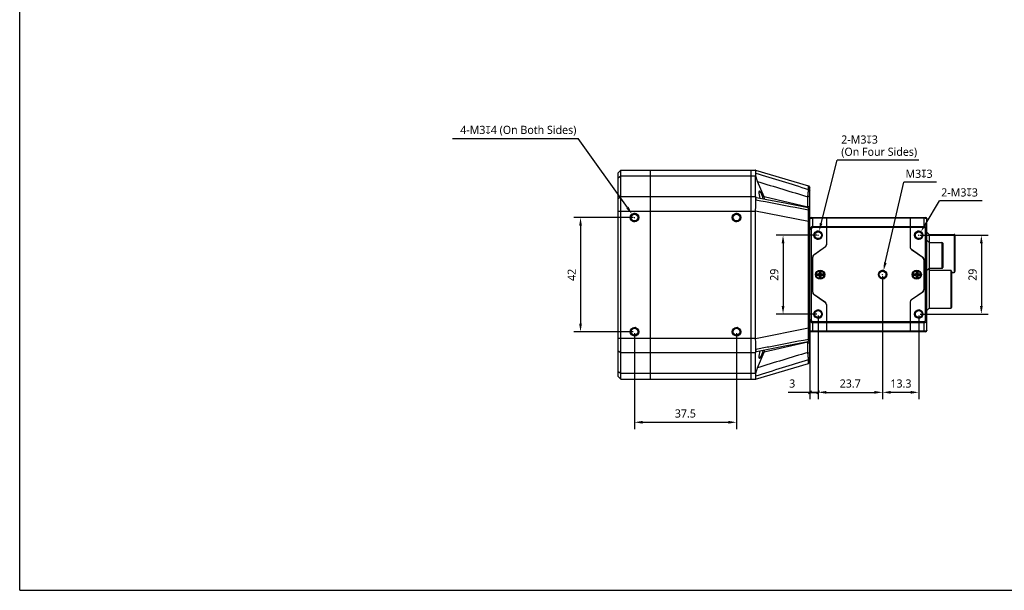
# Model space of a CAD drawing. Header units: millimetres. Extents: x 0 to 594, y 0 to 420.
# Tile 1 of 9: x 0 to 362, y 0 to 210. Entities that reach past the tile are written whole.
import ezdxf

# ---------------------------------------------------------------- set-up
doc = ezdxf.new("R2010")
doc.units = ezdxf.units.MM
doc.header["$LTSCALE"] = 32.67
doc.header["$PDMODE"] = 3
doc.header["$PDSIZE"] = 8
doc.layers.get('0').update_dxf_attribs({"linetype": 'CONTINUOUS'})
doc.layers.get('Defpoints').update_dxf_attribs({"linetype": 'CONTINUOUS'})
doc.layers.add('00_COMPONENTS', color=7, linetype='CONTINUOUS')
doc.layers.add('51__DRAFT_DIMS', color=7, linetype='CONTINUOUS')
doc.styles.get("Standard").update_dxf_attribs({"font": 'Roboto-Regular.ttf'})
doc.dimstyles.new('DIMSTYLE_1', dxfattribs={"dimtxt": 3, "dimasz": 3, "dimexe": 2.5, "dimexo": 0.5, "dimgap": 0.75, "dimtad": 1, "dimdsep": 46, "dimtxsty": 'STANDARD', "dimblk": '_FILLED', "dimblk1": '_FILLED', "dimblk2": '_FILLED', "dimcen": 0.09, "dimclrt": 3, "dimazin": 2, "dimtp": 0.3, "dimtm": 0.3, "dimtfac": 1, "dimtofl": 0, "dimtmove": 0, "dimatfit": 3, "dimldrblk": '_FILLED', "dimfxl": 1, "dimtolj": 1, "dimarcsym": 0})
doc.dimstyles.new('DIMSTYLE_2', dxfattribs={"dimtxt": 3, "dimasz": 3, "dimexe": 2.5, "dimexo": 0.5, "dimtad": 1, "dimdsep": 46, "dimtxsty": 'STANDARD', "dimblk": '_FILLED', "dimblk1": '_FILLED', "dimblk2": '_FILLED', "dimcen": 0.09, "dimclrt": 3, "dimazin": 2, "dimtp": 0.1, "dimtm": 0.1, "dimtfac": 1, "dimtofl": 0, "dimtmove": 0, "dimatfit": 1, "dimldrblk": '_FILLED', "dimfxl": 1, "dimtolj": 1, "dimarcsym": 0})
doc.dimstyles.new('DIMSTYLE_3', dxfattribs={"dimtxt": 3, "dimasz": 3, "dimexe": 2.5, "dimexo": 0.5, "dimgap": 0.75, "dimtad": 1, "dimdsep": 46, "dimtxsty": 'STANDARD', "dimblk": '_FILLED', "dimblk1": '_FILLED', "dimblk2": '_FILLED', "dimcen": 0.09, "dimclrt": 3, "dimazin": 2, "dimtp": 0.2, "dimtm": 0.2, "dimtfac": 1, "dimtofl": 0, "dimtmove": 0, "dimatfit": 3, "dimldrblk": '_FILLED', "dimfxl": 1, "dimtolj": 1, "dimarcsym": 0})
doc.dimstyles.new('DIMSTYLE_4', dxfattribs={"dimtxt": 3, "dimasz": 3, "dimexe": 2.5, "dimexo": 0.5, "dimgap": 0.75, "dimtad": 1, "dimdsep": 46, "dimtxsty": 'STANDARD', "dimblk": '_FILLED', "dimblk1": '_FILLED', "dimblk2": '_FILLED', "dimcen": 0.09, "dimclrt": 3, "dimazin": 2, "dimtp": 0.1, "dimtm": 0.1, "dimtfac": 1, "dimtofl": 0, "dimtmove": 0, "dimatfit": 3, "dimldrblk": '_FILLED', "dimfxl": 1, "dimtolj": 1, "dimarcsym": 0})

# ---------------------------------------------------------------- blocks, each defined once
blk = doc.blocks.new('_FILLED')
at = {"color": 0, "linetype": 'ByBlock'}
blk.add_solid([(0, 0), (-1, 0.17), (-1, -0.17)], dxfattribs=at)
blk = doc.blocks.new('*D3')
at = {"layer": '51__DRAFT_DIMS', "color": 0, "lineweight": -2}
for p in [(332.82, 134.53), (353.84, 143.32)]:
    blk.add_line(p, (338.13, 143.32), dxfattribs=at)
at = {"layer": '51__DRAFT_DIMS', "color": 0}
for p, q in [((330.41, 130.67), (330.59, 130.67)), ((330.5, 130.58), (330.5, 130.76))]:
    blk.add_line(p, q, dxfattribs=at)
at = {"layer": 'Defpoints', "color": 0}
for p in [(331.27, 131.96), (329.72, 129.39)]:
    blk.add_point(p, dxfattribs=at)
at = {"layer": '51__DRAFT_DIMS', "color": 0, "linetype": 'ByBlock', "lineweight": -2, "xscale": 3, "yscale": 3, "zscale": 3, "rotation": 238.8776362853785}
blk.add_blockref('_FILLED', (331.27, 131.96), dxfattribs=at)
at = {"layer": '51__DRAFT_DIMS', "color": 0, "insert": (338.76, 147.94), "char_height": 3, "attachment_point": 1, "line_spacing_factor": 0.9}
blk.add_mtext('\\A1;{2-M3{\\fgdt;x}3}', dxfattribs=at)
blk = doc.blocks.new('*D4')
at = {"layer": '51__DRAFT_DIMS', "color": 0, "lineweight": -2}
for p in [(318.2, 120.56), (337, 150.18)]:
    blk.add_line(p, (324.98, 150.18), dxfattribs=at)
at = {"layer": '51__DRAFT_DIMS', "color": 0}
for p, q in [((317.11, 116.17), (317.29, 116.17)), ((317.2, 116.08), (317.2, 116.26))]:
    blk.add_line(p, q, dxfattribs=at)
at = {"layer": 'Defpoints', "color": 0}
for p in [(317.53, 117.64), (316.86, 114.71)]:
    blk.add_point(p, dxfattribs=at)
at = {"layer": '51__DRAFT_DIMS', "color": 0, "linetype": 'ByBlock', "lineweight": -2, "xscale": 3, "yscale": 3, "zscale": 3, "rotation": 257.1056409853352}
blk.add_blockref('_FILLED', (317.53, 117.64), dxfattribs=at)
at = {"layer": '51__DRAFT_DIMS', "color": 0, "insert": (325.61, 154.8), "char_height": 3, "attachment_point": 1, "line_spacing_factor": 0.9}
blk.add_mtext('\\A1;{M3{\\fgdt;x}3}', dxfattribs=at)
blk = doc.blocks.new('*D5')
at = {"layer": '51__DRAFT_DIMS', "color": 0, "lineweight": -2}
for p in [(294.6, 135.04), (330.47, 158.28)]:
    blk.add_line(p, (300.45, 158.28), dxfattribs=at)
at = {"layer": '51__DRAFT_DIMS', "color": 0}
for p, q in [((293.41, 130.67), (293.59, 130.67)), ((293.5, 130.58), (293.5, 130.76))]:
    blk.add_line(p, q, dxfattribs=at)
at = {"layer": 'Defpoints', "color": 0}
for p in [(293.86, 132.13), (293.13, 129.22)]:
    blk.add_point(p, dxfattribs=at)
at = {"layer": '51__DRAFT_DIMS', "color": 0, "linetype": 'ByBlock', "lineweight": -2, "xscale": 3, "yscale": 3, "zscale": 3, "rotation": 255.8570206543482}
blk.add_blockref('_FILLED', (293.86, 132.13), dxfattribs=at)
at = {"layer": '51__DRAFT_DIMS', "color": 0, "insert": (302, 167.4), "char_height": 3, "attachment_point": 1, "line_spacing_factor": 0.9}
blk.add_mtext('\\A1;2-M{\\A1;3\\fgdt|b0|i0|c0|p2;x\\fRoboto|b0|i0|c0|p2;3\\P(On Four Sides)}', dxfattribs=at)
blk = doc.blocks.new('*D7')
at = {"layer": '51__DRAFT_DIMS', "color": 0, "lineweight": -2}
for p, q in [((293, 130.67), (278.11, 130.67)), ((280.61, 127.67), (280.61, 104.67)), ((293, 101.67), (278.11, 101.67))]:
    blk.add_line(p, q, dxfattribs=at)
at = {"layer": 'Defpoints', "color": 0}
for p in [(293.5, 130.67), (280.61, 101.67), (293.5, 101.67)]:
    blk.add_point(p, dxfattribs=at)
at = {"layer": '51__DRAFT_DIMS', "color": 0, "linetype": 'ByBlock', "lineweight": -2, "xscale": 3, "yscale": 3, "zscale": 3}
for p, rotation in [((280.61, 130.67), 90), ((280.61, 101.67), 270)]:
    blk.add_blockref('_FILLED', p, dxfattribs=dict(at, rotation=rotation))
at = {"layer": '51__DRAFT_DIMS', "color": 0, "insert": (275.86, 116.14), "char_height": 3, "attachment_point": 2, "rotation": 90, "line_spacing_factor": 0.9}
blk.add_mtext('\\A1;29', dxfattribs=at)
blk = doc.blocks.new('_OBLIQUE')
at = {"color": 0, "linetype": 'ByBlock'}
for p, q in [((0, 0), (-1, 0)), ((0.17, 0.17), (-0.17, -0.17))]:
    blk.add_line(p, q, dxfattribs=at)
blk = doc.blocks.new('*D8')
at = {"layer": '51__DRAFT_DIMS', "color": 0, "lineweight": -2}
for p, q in [((290.5, 99.09), (290.5, 70.36)), ((293.5, 101.17), (293.5, 70.36)), ((290.5, 72.86), (282.45, 72.86)), ((290.5, 72.86), (293.5, 72.86))]:
    blk.add_line(p, q, dxfattribs=at)
at = {"layer": 'Defpoints', "color": 0}
for p in [(293.5, 101.67), (290.5, 99.59), (293.5, 72.86)]:
    blk.add_point(p, dxfattribs=at)
at = {"layer": '51__DRAFT_DIMS', "color": 0, "linetype": 'ByBlock', "lineweight": -2, "xscale": 3, "yscale": 3, "zscale": 3, "rotation": 180}
blk.add_blockref('_OBLIQUE', (290.5, 72.86), dxfattribs=at)
at = {"layer": '51__DRAFT_DIMS', "color": 0, "linetype": 'ByBlock', "lineweight": -2, "xscale": 3, "yscale": 3, "zscale": 3}
blk.add_blockref('_OBLIQUE', (293.5, 72.86), dxfattribs=at)
at = {"layer": '51__DRAFT_DIMS', "color": 0, "insert": (285.1, 77.61), "char_height": 3, "attachment_point": 3, "line_spacing_factor": 0.9}
blk.add_mtext('\\A1;3', dxfattribs=at)
blk = doc.blocks.new('*D9')
at = {"layer": '51__DRAFT_DIMS', "color": 0, "lineweight": -2}
for p, q in [((317.2, 115.67), (317.2, 70.36)), ((293.5, 101.17), (293.5, 70.36)), ((296.5, 72.86), (314.2, 72.86))]:
    blk.add_line(p, q, dxfattribs=at)
at = {"layer": 'Defpoints', "color": 0}
for p in [(317.2, 116.17), (293.5, 101.67), (317.2, 72.86)]:
    blk.add_point(p, dxfattribs=at)
at = {"layer": '51__DRAFT_DIMS', "color": 0, "linetype": 'ByBlock', "lineweight": -2, "xscale": 3, "yscale": 3, "zscale": 3, "rotation": 180}
blk.add_blockref('_FILLED', (293.5, 72.86), dxfattribs=at)
at = {"layer": '51__DRAFT_DIMS', "color": 0, "linetype": 'ByBlock', "lineweight": -2, "xscale": 3, "yscale": 3, "zscale": 3}
blk.add_blockref('_FILLED', (317.2, 72.86), dxfattribs=at)
at = {"layer": '51__DRAFT_DIMS', "color": 0, "insert": (305.3, 77.61), "char_height": 3, "attachment_point": 2, "line_spacing_factor": 0.9}
blk.add_mtext('\\A1;23.7', dxfattribs=at)
blk = doc.blocks.new('*D10')
at = {"layer": '51__DRAFT_DIMS', "color": 0, "lineweight": -2}
for p, q in [((317.2, 115.67), (317.2, 70.36)), ((330.5, 101.17), (330.5, 70.36)), ((327.5, 72.86), (320.2, 72.86))]:
    blk.add_line(p, q, dxfattribs=at)
at = {"layer": 'Defpoints', "color": 0}
for p in [(317.2, 116.17), (330.5, 101.67), (317.2, 72.86)]:
    blk.add_point(p, dxfattribs=at)
at = {"layer": '51__DRAFT_DIMS', "color": 0, "linetype": 'ByBlock', "lineweight": -2, "xscale": 3, "yscale": 3, "zscale": 3, "rotation": 180}
blk.add_blockref('_FILLED', (317.2, 72.86), dxfattribs=at)
at = {"layer": '51__DRAFT_DIMS', "color": 0, "linetype": 'ByBlock', "lineweight": -2, "xscale": 3, "yscale": 3, "zscale": 3}
blk.add_blockref('_FILLED', (330.5, 72.86), dxfattribs=at)
at = {"layer": '51__DRAFT_DIMS', "color": 0, "insert": (323.93, 77.61), "char_height": 3, "attachment_point": 2, "line_spacing_factor": 0.9}
blk.add_mtext('\\A1;13.3', dxfattribs=at)
blk = doc.blocks.new('*D11')
at = {"layer": '51__DRAFT_DIMS', "color": 0, "lineweight": -2}
for p, q in [((331, 130.67), (356, 130.67)), ((353.5, 127.67), (353.5, 104.67)), ((331, 101.67), (356, 101.67))]:
    blk.add_line(p, q, dxfattribs=at)
at = {"layer": 'Defpoints', "color": 0}
for p in [(330.5, 130.67), (330.5, 101.67), (353.5, 101.67)]:
    blk.add_point(p, dxfattribs=at)
at = {"layer": '51__DRAFT_DIMS', "color": 0, "linetype": 'ByBlock', "lineweight": -2, "xscale": 3, "yscale": 3, "zscale": 3}
for p, rotation in [((353.5, 130.67), 90), ((353.5, 101.67), 270)]:
    blk.add_blockref('_FILLED', p, dxfattribs=dict(at, rotation=rotation))
at = {"layer": '51__DRAFT_DIMS', "color": 0, "insert": (348.75, 116.14), "char_height": 3, "attachment_point": 2, "rotation": 90, "line_spacing_factor": 0.9}
blk.add_mtext('\\A1;29', dxfattribs=at)
blk = doc.blocks.new('*D15')
at = {"layer": '51__DRAFT_DIMS', "color": 0, "lineweight": -2}
for p, q in [((225.5, 137.17), (203.66, 137.17)), ((206.16, 134.17), (206.16, 98.17)), ((225.5, 95.17), (203.66, 95.17))]:
    blk.add_line(p, q, dxfattribs=at)
at = {"layer": 'Defpoints', "color": 0}
for p in [(226, 137.17), (206.16, 95.17), (226, 95.17)]:
    blk.add_point(p, dxfattribs=at)
at = {"layer": '51__DRAFT_DIMS', "color": 0, "linetype": 'ByBlock', "lineweight": -2, "xscale": 3, "yscale": 3, "zscale": 3}
for p, rotation in [((206.16, 137.17), 90), ((206.16, 95.17), 270)]:
    blk.add_blockref('_FILLED', p, dxfattribs=dict(at, rotation=rotation))
at = {"layer": '51__DRAFT_DIMS', "color": 0, "insert": (201.41, 116.08), "char_height": 3, "attachment_point": 2, "rotation": 90, "line_spacing_factor": 0.9}
blk.add_mtext('\\A1;42', dxfattribs=at)
blk = doc.blocks.new('*D16')
at = {"layer": '51__DRAFT_DIMS', "color": 0, "lineweight": -2}
for p, q in [((226, 94.67), (226, 59.34)), ((263.5, 94.67), (263.5, 59.34)), ((229, 61.84), (260.5, 61.84))]:
    blk.add_line(p, q, dxfattribs=at)
at = {"layer": 'Defpoints', "color": 0}
for p in [(226, 95.17), (263.5, 95.17), (263.5, 61.84)]:
    blk.add_point(p, dxfattribs=at)
at = {"layer": '51__DRAFT_DIMS', "color": 0, "linetype": 'ByBlock', "lineweight": -2, "xscale": 3, "yscale": 3, "zscale": 3, "rotation": 180}
blk.add_blockref('_FILLED', (226, 61.84), dxfattribs=at)
at = {"layer": '51__DRAFT_DIMS', "color": 0, "linetype": 'ByBlock', "lineweight": -2, "xscale": 3, "yscale": 3, "zscale": 3}
blk.add_blockref('_FILLED', (263.5, 61.84), dxfattribs=at)
at = {"layer": '51__DRAFT_DIMS', "color": 0, "insert": (244.7, 66.59), "char_height": 3, "attachment_point": 2, "line_spacing_factor": 0.9}
blk.add_mtext('\\A1;37.5', dxfattribs=at)
blk = doc.blocks.new('*D17')
at = {"layer": '51__DRAFT_DIMS', "color": 0, "lineweight": -2}
for p in [(159.16, 166.32), (223.39, 140.84)]:
    blk.add_line(p, (205.26, 166.32), dxfattribs=at)
at = {"layer": '51__DRAFT_DIMS', "color": 0}
for p, q in [((225.91, 137.17), (226.09, 137.17)), ((226, 137.08), (226, 137.26))]:
    blk.add_line(p, q, dxfattribs=at)
at = {"layer": 'Defpoints', "color": 0}
for p in [(225.13, 138.4), (226.87, 135.95)]:
    blk.add_point(p, dxfattribs=at)
at = {"layer": '51__DRAFT_DIMS', "color": 0, "linetype": 'ByBlock', "lineweight": -2, "xscale": 3, "yscale": 3, "zscale": 3, "rotation": 305.4343750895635}
blk.add_blockref('_FILLED', (225.13, 138.4), dxfattribs=at)
at = {"layer": '51__DRAFT_DIMS', "color": 0, "insert": (204.63, 170.95), "char_height": 3, "attachment_point": 3, "line_spacing_factor": 0.9}
blk.add_mtext('\\A1;4-M{\\A1;3\\fgdt|b0|i0|c0|p2;x\\fRoboto|b0|i0|c0|p2;4 (On Both Sides)}', dxfattribs=at)

msp = doc.modelspace()

# ---------------------------------------------------------------- linework, layer by layer
at = {"color": 7}
for q in [(0, 420), (594, 0)]:
    msp.add_line((0, 0), q, dxfattribs=at)
at = {"layer": '00_COMPONENTS', "color": 0}
for p, q in [((219.996, 153.675), (220.996, 154.675)), ((219.996, 78.675), (219.996, 153.675)), ((219.996, 151.771), (220.996, 152.478)), ((220.996, 77.675), (220.996, 154.675)), ((220.996, 154.675), (270.496, 154.675)), ((220.996, 152.478), (270.496, 152.478)), ((231.796, 154.675), (231.796, 77.675)), ((268.796, 154.675), (268.796, 77.675)), ((270.496, 154.675), (289.926, 148.846)), ((270.496, 144.871), (270.496, 152.478)), ((273.631, 144.767), (271.246, 150.43)), ((289.929, 148.844), (289.926, 148.846)), ((289.928, 148.843), (290.496, 148.08)), ((219.996, 144.164), (220.996, 144.871)), ((220.996, 144.871), (270.496, 144.871)), ((289.696, 144.815), (290.496, 145.245)), ((289.696, 141.047), (289.696, 144.815)), ((289.968, 147.557), (290.496, 146.94)), ((290.496, 84.27), (290.496, 148.08)), ((274.652, 143.697), (270.792, 144.444)), ((289.696, 141.047), (273.631, 144.767)), ((281.271, 142.415), (274.652, 143.697)), ((289.849, 140.754), (281.271, 142.415)), ((289.696, 141.047), (290.496, 141.476)), ((219.996, 139.568), (270.496, 139.568)), ((270.496, 92.781), (270.496, 139.568)), ((270.499, 139.685), (289.926, 135.8)), ((289.968, 139.9), (290.496, 139.47)), ((290.206, 140.324), (290.096, 140.46)), ((290.311, 140.195), (290.206, 140.324)), ((290.411, 140.073), (290.311, 140.195)), ((290.496, 139.968), (290.411, 140.073)), ((289.926, 96.549), (289.926, 135.8)), ((289.926, 135.8), (290.496, 135.8)), ((290.996, 137.175), (332.996, 137.175)), ((291.496, 133.468), (291.496, 137.175)), ((291.496, 137.028), (332.496, 137.028)), ((296.596, 137.175), (296.596, 127.195)), ((327.396, 137.175), (327.396, 126.195)), ((332.496, 133.468), (332.496, 137.175)), ((333.496, 95.675), (333.496, 136.675)), ((290.996, 132.761), (290.496, 132.761)), ((290.996, 132.761), (290.996, 99.589)), ((332.496, 133.821), (291.496, 133.821)), ((332.496, 133.468), (291.496, 133.468)), ((332.996, 132.761), (333.496, 132.761)), ((332.996, 99.589), (332.996, 132.761)), ((334.296, 130.975), (333.496, 131.775)), ((334.296, 130.975), (343.496, 130.975)), ((334.296, 130.975), (334.296, 103.775)), ((343.496, 130.975), (343.496, 116.975)), ((343.796, 130.675), (343.796, 117.275)), ((334.296, 128.025), (333.496, 128.825)), ((334.296, 128.025), (338.996, 128.025)), ((338.996, 128.025), (338.996, 118.525)), ((339.296, 127.725), (339.296, 118.825)), ((291.923, 123.502), (296.17, 126.476)), ((296.17, 126.376), (292.023, 123.472)), ((295.896, 126.285), (295.896, 126.185)), ((296.181, 126.384), (296.181, 126.484)), ((327.543, 125.775), (327.489, 125.775)), ((327.823, 125.476), (332.07, 122.502)), ((331.97, 122.472), (327.823, 125.376)), ((328.025, 125.234), (328.096, 125.234)), ((328.096, 125.19), (328.089, 125.19)), ((328.096, 125.185), (328.096, 125.285)), ((291.496, 109.666), (291.496, 122.683)), ((291.596, 109.696), (291.596, 122.653)), ((332.396, 121.653), (332.396, 110.696)), ((332.496, 121.683), (332.496, 110.666)), ((292.946, 115.925), (292.946, 116.425)), ((292.946, 116.425), (293.696, 116.425)), ((292.946, 115.925), (293.696, 115.925)), ((293.046, 115.925), (293.046, 116.425)), ((293.067, 115.925), (293.067, 116.425)), ((293.896, 117.375), (293.896, 116.725)), ((294.496, 117.375), (293.896, 117.375)), ((293.909, 116.513), (293.996, 116.425)), ((293.909, 115.837), (293.996, 115.925)), ((293.996, 117.375), (293.996, 116.725)), ((294.396, 117.354), (293.996, 117.354)), ((293.996, 115.925), (293.996, 116.425)), ((294.396, 116.425), (293.996, 116.425)), ((294.396, 116.175), (293.996, 116.175)), ((294.396, 115.925), (293.996, 115.925)), ((294.396, 117.375), (294.396, 116.725)), ((294.484, 116.513), (294.396, 116.425)), ((294.396, 115.925), (294.396, 116.425)), ((294.484, 115.837), (294.396, 115.925)), ((294.496, 117.375), (294.496, 116.725)), ((294.696, 116.425), (295.446, 116.425)), ((294.696, 115.925), (295.446, 115.925)), ((295.325, 115.925), (295.325, 116.425)), ((295.346, 115.925), (295.346, 116.425)), ((295.446, 115.925), (295.446, 116.425)), ((328.546, 116.425), (329.296, 116.425)), ((328.546, 115.925), (328.546, 116.425)), ((328.546, 115.925), (329.296, 115.925)), ((328.646, 115.925), (328.646, 116.425)), ((328.667, 115.925), (328.667, 116.425)), ((330.096, 117.375), (329.496, 117.375)), ((329.496, 117.375), (329.496, 116.725)), ((329.509, 116.513), (329.996, 116.025)), ((329.509, 115.837), (329.996, 116.325)), ((329.596, 117.375), (329.596, 116.725)), ((329.996, 117.354), (329.596, 117.354)), ((329.996, 116.425), (329.596, 116.425)), ((329.596, 115.925), (329.596, 116.425)), ((329.996, 116.175), (329.596, 116.175)), ((329.996, 115.925), (329.596, 115.925)), ((329.996, 117.375), (329.996, 116.725)), ((330.084, 116.513), (329.996, 116.425)), ((329.996, 115.925), (329.996, 116.425)), ((330.084, 115.837), (329.996, 115.925)), ((330.096, 117.375), (330.096, 116.725)), ((330.296, 116.425), (331.046, 116.425)), ((330.296, 115.925), (331.046, 115.925)), ((330.925, 115.925), (330.925, 116.425)), ((330.946, 115.925), (330.946, 116.425)), ((331.046, 115.925), (331.046, 116.425)), ((334.296, 118.525), (333.496, 117.725)), ((334.296, 117.775), (333.921, 118.15)), ((334.296, 118.525), (338.996, 118.525)), ((334.296, 117.775), (342.246, 117.775)), ((342.246, 117.775), (342.246, 103.775)), ((342.546, 117.475), (342.546, 104.075)), ((342.546, 116.975), (343.496, 116.975)), ((293.896, 115.625), (293.896, 114.975)), ((294.496, 114.975), (293.896, 114.975)), ((293.996, 115.625), (293.996, 114.975)), ((294.396, 114.996), (293.996, 114.996)), ((294.396, 115.625), (294.396, 114.975)), ((294.496, 115.625), (294.496, 114.975)), ((329.496, 115.625), (329.496, 114.975)), ((330.096, 114.975), (329.496, 114.975)), ((329.596, 115.625), (329.596, 114.975)), ((329.996, 114.996), (329.596, 114.996)), ((329.996, 115.625), (329.996, 114.975)), ((330.096, 115.625), (330.096, 114.975)), ((296.17, 105.873), (291.923, 108.847)), ((292.023, 108.877), (296.17, 105.973)), ((327.823, 106.973), (331.97, 109.877)), ((332.07, 109.847), (327.823, 106.873)), ((295.896, 106.165), (295.896, 106.065)), ((296.596, 105.154), (296.596, 95.175)), ((327.396, 106.154), (327.396, 95.175)), ((328.096, 107.065), (328.096, 107.165)), ((334.296, 103.775), (333.496, 102.975)), ((334.296, 103.775), (342.246, 103.775)), ((290.996, 99.589), (290.496, 99.589)), ((291.496, 95.175), (291.496, 98.882)), ((291.496, 98.882), (332.496, 98.882)), ((291.496, 98.528), (332.496, 98.528)), ((332.496, 95.175), (332.496, 98.882)), ((332.996, 99.589), (333.496, 99.589)), ((270.499, 92.664), (289.926, 96.549)), ((289.926, 96.549), (290.496, 96.549)), ((332.996, 95.175), (290.996, 95.175)), ((332.496, 95.321), (291.496, 95.321)), ((219.996, 92.781), (270.496, 92.781)), ((289.696, 91.303), (273.631, 87.582)), ((281.269, 89.934), (289.849, 91.596)), ((289.696, 87.534), (289.696, 91.303)), ((289.696, 91.303), (290.496, 90.873)), ((289.872, 91.612), (290.039, 91.82)), ((289.968, 92.45), (290.496, 92.88)), ((290.039, 91.82), (290.151, 91.959)), ((290.151, 91.959), (290.259, 92.091)), ((290.259, 92.091), (290.361, 92.217)), ((219.996, 88.185), (220.996, 87.478)), ((220.996, 87.478), (270.496, 87.478)), ((270.496, 79.871), (270.496, 87.478)), ((270.792, 87.906), (281.269, 89.934)), ((271.246, 81.92), (273.631, 87.582)), ((289.696, 87.534), (290.496, 87.105)), ((270.496, 77.675), (289.926, 83.504)), ((289.926, 83.504), (289.929, 83.506)), ((289.928, 83.506), (290.496, 84.27)), ((289.929, 83.506), (290.194, 83.863)), ((289.968, 84.792), (290.496, 85.41)), ((219.996, 80.579), (220.996, 79.871)), ((220.996, 79.871), (270.496, 79.871)), ((219.996, 78.675), (220.996, 77.675)), ((220.996, 77.675), (270.496, 77.675))]:
    msp.add_line(p, q, dxfattribs=at)
for points in [[(290.259, 148.399), (289.99, 148.761), (289.929, 148.844)], [(290.096, 140.46), (289.922, 140.675), (289.872, 140.738)], [(290.361, 92.217), (290.459, 92.336), (290.496, 92.381)], [(290.194, 83.863), (290.446, 84.202), (290.496, 84.27)]]:
    msp.add_lwpolyline(points, dxfattribs=at)
for centre, radius in [((225.996, 137.175), 1.55), ((225.996, 137.175), 1.25), ((263.496, 137.175), 1.55), ((263.496, 137.175), 1.25), ((293.496, 130.675), 1.55), ((293.496, 130.675), 1.25), ((330.496, 130.675), 1.55), ((330.496, 130.675), 1.25), ((294.246, 116.175), 1.7), ((294.146, 116.175), 1.5), ((294.246, 116.175), 1.5), ((317.196, 116.175), 1.55), ((317.196, 116.175), 1.25), ((329.746, 116.175), 1.7), ((329.746, 116.175), 1.5), ((329.846, 116.175), 1.5), ((293.496, 101.675), 1.55), ((293.496, 101.675), 1.25), ((330.496, 101.675), 1.55), ((330.496, 101.675), 1.25), ((225.996, 95.175), 1.55), ((225.996, 95.175), 1.25), ((263.496, 95.175), 1.55), ((263.496, 95.175), 1.25)]:
    msp.add_circle(centre, radius, dxfattribs=at)
for centre, radius, start, end in [((269.924, 143.591), 0.643, 1.85396, 13.72696), ((225.996, 137.175), 1.5, 255, 195), ((263.496, 137.175), 1.5, 255, 195), ((271.814, 138.275), 18.096, 7.94305, 8.8112), ((290.996, 136.675), 0.5, 90, 180), ((332.996, 136.675), 0.5, 0, 90), ((293.496, 130.675), 1.5, 255, 195), ((330.496, 130.675), 1.5, 255, 195), ((343.496, 130.675), 0.3, 0, 90), ((295.596, 127.295), 1, 305, 360), ((295.596, 127.195), 1, 305, 360), ((338.996, 127.725), 0.3, 0, 90), ((292.496, 122.683), 1, 125, 180), ((292.596, 122.653), 1, 125, 180), ((328.396, 126.295), 1, 180, 235), ((328.396, 126.195), 1, 180, 235), ((331.396, 121.653), 1, 0, 55), ((331.496, 121.683), 1, 0, 55), ((293.596, 116.725), 0.3, 270, 360), ((293.596, 115.625), 0.3, 0, 90), ((293.696, 116.725), 0.3, 270, 360), ((293.696, 115.625), 0.3, 0, 90), ((294.696, 116.725), 0.3, 180, 270), ((294.696, 115.625), 0.3, 90, 180), ((294.796, 116.725), 0.3, 180, 270), ((294.796, 115.625), 0.3, 90, 180), ((317.196, 116.175), 1.5, 255, 195), ((329.196, 116.725), 0.3, 270, 360), ((329.196, 115.625), 0.3, 0, 90), ((329.296, 116.725), 0.3, 270, 360), ((329.296, 115.625), 0.3, 0, 90), ((330.296, 116.725), 0.3, 180, 270), ((330.296, 115.625), 0.3, 90, 180), ((330.396, 116.725), 0.3, 180, 270), ((330.396, 115.625), 0.3, 90, 180), ((338.996, 118.825), 0.3, 270, 360), ((342.246, 117.475), 0.3, 0, 90), ((343.496, 117.275), 0.3, 270, 360), ((292.496, 109.666), 1, 180, 235), ((292.596, 109.696), 1, 180, 235), ((331.396, 110.696), 1, 305, 360), ((331.496, 110.666), 1, 305, 360), ((295.596, 105.154), 1, 0, 55), ((295.596, 105.054), 1, 0, 55), ((328.396, 106.154), 1, 125, 180), ((328.396, 106.054), 1, 125, 180), ((293.496, 101.675), 1.5, 255, 195), ((330.496, 101.675), 1.5, 255, 195), ((342.246, 104.075), 0.3, 270, 360), ((225.996, 95.175), 1.5, 255, 195), ((263.496, 95.175), 1.5, 255, 195), ((290.996, 95.675), 0.5, 180, 270), ((332.996, 95.675), 0.5, 270, 360), ((272.578, 93.962), 17.323, 351.16944, 352.0763), ((269.924, 88.759), 0.643, 346.27304, 358.14604)]:
    msp.add_arc(centre, radius, start, end, dxfattribs=at)
for centre, major_axis, ratio, start_param, end_param in [((273.226, 147.175), (-2.053, 7.484), 0.2403928, 0.5245626, 0.7195444), ((273.226, 139.568), (-2.053, 7.484), 0.2403928, 0.7195444, 0.9145263), ((272.555, 144.675), (-0.616, 2.245), 0.2403928, -1.9596193, 1.7231358), ((273.5, 143.992), (-0.505, 1.644), 0.2249821, -1.7366317, -1.1502318), ((295.496, 139.568), (25, 0), 0.3, 3.1259597, 3.1415927), ((295.496, 92.781), (25, 0), 0.3, -3.1415927, -3.1259597), ((273.226, 92.781), (2.053, 7.484), 0.2403928, -4.056119, -3.8611371), ((272.555, 87.675), (0.616, 2.245), 0.2403928, 1.4184568, 5.101212), ((273.5, 88.357), (0.505, 1.644), 0.2249821, -1.9913608, -1.404961), ((273.226, 85.175), (2.053, 7.484), 0.2403928, -3.8611371, -3.6661552)]:
    msp.add_ellipse(centre, major_axis=major_axis, ratio=ratio, start_param=start_param, end_param=end_param, dxfattribs=at)
for points, knots in [([(270.566, 153.491), (270.574, 153.657), (270.583, 153.89), (270.582, 154.178), (270.577, 154.324), (270.57, 154.424), (270.563, 154.486), (270.556, 154.539), (270.547, 154.583), (270.537, 154.619), (270.526, 154.646), (270.515, 154.665), (270.504, 154.672), (270.499, 154.674)], [0, 0, 0, 0, 0.4151539, 0.5822731, 0.7214526, 0.7804215, 0.8322651, 0.8769838, 0.9146184, 0.9452789, 0.9692102, 0.9869771, 1, 1, 1, 1]), ([(271.246, 150.43), (271.198, 150.545), (271.103, 150.785), (270.971, 151.157), (270.848, 151.549), (270.738, 151.951), (270.647, 152.354), (270.589, 152.684), (270.559, 152.935), (270.545, 153.106), (270.541, 153.262), (270.544, 153.36), (270.548, 153.405)], [0, 0, 0, 0, 0.1221859, 0.2512236, 0.3853065, 0.5220359, 0.6579286, 0.7878088, 0.8483272, 0.9045281, 0.9553805, 1, 1, 1, 1]), ([(270.548, 153.405), (270.551, 153.412), (270.56, 153.44), (270.565, 153.47), (270.566, 153.491)], [0, 0, 0, 0, 0.2577115, 1, 1, 1, 1]), ([(289.968, 147.557), (289.968, 147.651), (289.968, 147.829), (289.966, 148.078), (289.963, 148.294), (289.96, 148.452), (289.956, 148.56), (289.953, 148.628), (289.95, 148.687), (289.947, 148.737), (289.943, 148.777), (289.939, 148.808), (289.935, 148.828), (289.932, 148.838), (289.93, 148.842), (289.929, 148.844)], [0, 0, 0, 0, 0.2190565, 0.4128077, 0.5803599, 0.7209048, 0.7808125, 0.8336939, 0.8794682, 0.9180633, 0.9494173, 0.9734877, 0.9902804, 0.9959932, 1, 1, 1, 1]), ([(289.696, 144.815), (289.715, 144.932), (289.751, 145.174), (289.817, 145.674), (289.874, 146.179), (289.919, 146.672), (289.945, 147.005), (289.961, 147.297), (289.967, 147.476), (289.968, 147.557)], [0, 0, 0, 0, 0.1284404, 0.2662539, 0.5483373, 0.6820559, 0.8045164, 0.9116466, 1, 1, 1, 1]), ([(270.499, 139.685), (270.535, 140.367), (270.575, 141.372), (270.586, 142.681), (270.576, 143.308), (270.566, 143.612)], [0, 0, 0, 0, 0.5209726, 0.76812, 1, 1, 1, 1]), ([(270.548, 143.743), (270.544, 143.803), (270.54, 143.913), (270.546, 144.067), (270.562, 144.195), (270.586, 144.285), (270.612, 144.342), (270.637, 144.384), (270.668, 144.418), (270.705, 144.438), (270.742, 144.449), (270.773, 144.448), (270.792, 144.444)], [0, 0, 0, 0, 0.2141886, 0.3997732, 0.555008, 0.6805511, 0.733188, 0.7798953, 0.859124, 0.8944907, 0.9288796, 1, 1, 1, 1]), ([(289.968, 139.9), (288.351, 140.209), (281.884, 141.447), (275.417, 142.684), (270.566, 143.612)], [0, 0, 0, 0, 0.2499938, 1, 1, 1, 1]), ([(289.872, 140.738), (289.87, 140.74), (289.864, 140.747), (289.855, 140.753), (289.849, 140.754)], [0, 0, 0, 0, 0.2924174, 1, 1, 1, 1]), ([(289.968, 139.9), (289.967, 140.004), (289.964, 140.153), (289.953, 140.34), (289.942, 140.457), (289.929, 140.555), (289.913, 140.635), (289.898, 140.688), (289.883, 140.72), (289.876, 140.733), (289.872, 140.738)], [0, 0, 0, 0, 0.3676883, 0.5254503, 0.6636678, 0.7809787, 0.8763185, 0.9491145, 0.9771812, 1, 1, 1, 1]), ([(289.926, 135.8), (289.94, 136.522), (289.96, 137.888), (289.968, 139.255), (289.968, 139.9)], [0, 0, 0, 0, 0.528159, 1, 1, 1, 1]), ([(290.496, 136.675), (290.496, 136.686), (290.499, 136.709), (290.513, 136.742), (290.535, 136.774), (290.579, 136.819), (290.657, 136.871), (290.777, 136.923), (290.926, 136.968), (291.1, 137.002), (291.293, 137.023), (291.428, 137.028), (291.496, 137.028)], [0, 0, 0, 0, 0.0294932, 0.060753, 0.0952406, 0.1340504, 0.2271354, 0.3431019, 0.4819394, 0.6412828, 0.8163391, 1, 1, 1, 1]), ([(332.496, 137.028), (332.565, 137.028), (332.7, 137.023), (332.893, 137.002), (333.067, 136.968), (333.216, 136.923), (333.335, 136.871), (333.414, 136.819), (333.457, 136.774), (333.48, 136.742), (333.493, 136.709), (333.496, 136.686), (333.496, 136.675)], [0, 0, 0, 0, 0.1836552, 0.3587115, 0.5180569, 0.6568966, 0.7728648, 0.8659502, 0.90476, 0.9392476, 0.9705069, 1, 1, 1, 1]), ([(291.496, 133.821), (291.427, 133.821), (291.289, 133.806), (291.092, 133.739), (290.915, 133.633), (290.765, 133.494), (290.646, 133.331), (290.56, 133.15), (290.508, 132.958), (290.496, 132.826), (290.496, 132.761)], [0, 0, 0, 0, 0.1283914, 0.2561522, 0.3828263, 0.5082218, 0.6323847, 0.7555245, 0.8779449, 1, 1, 1, 1]), ([(291.496, 133.468), (291.457, 133.468), (291.377, 133.454), (291.27, 133.398), (291.182, 133.316), (291.089, 133.187), (291.015, 132.999), (290.996, 132.84), (290.996, 132.761)], [0, 0, 0, 0, 0.124848, 0.2498258, 0.3749312, 0.5001176, 0.7499339, 1, 1, 1, 1]), ([(333.496, 132.761), (333.496, 132.826), (333.485, 132.958), (333.433, 133.15), (333.347, 133.331), (333.227, 133.494), (333.077, 133.633), (332.901, 133.739), (332.704, 133.806), (332.566, 133.821), (332.496, 133.821)], [0, 0, 0, 0, 0.1220564, 0.2444764, 0.3676152, 0.4917766, 0.6171704, 0.7438434, 0.8716044, 1, 1, 1, 1]), ([(332.996, 132.761), (332.996, 132.84), (332.978, 132.999), (332.904, 133.187), (332.811, 133.316), (332.722, 133.398), (332.616, 133.454), (332.536, 133.468), (332.496, 133.468)], [0, 0, 0, 0, 0.2500663, 0.4998805, 0.6250649, 0.7501688, 0.8751463, 1, 1, 1, 1]), ([(290.496, 99.589), (290.496, 99.523), (290.508, 99.391), (290.56, 99.199), (290.646, 99.018), (290.765, 98.855), (290.915, 98.717), (291.092, 98.611), (291.289, 98.544), (291.427, 98.528), (291.496, 98.528)], [0, 0, 0, 0, 0.1220563, 0.2444764, 0.3676153, 0.4917767, 0.6171706, 0.7438437, 0.8716047, 1, 1, 1, 1]), ([(290.996, 99.589), (290.996, 99.51), (291.015, 99.35), (291.089, 99.163), (291.182, 99.033), (291.27, 98.952), (291.377, 98.896), (291.457, 98.882), (291.496, 98.882)], [0, 0, 0, 0, 0.2500664, 0.4998807, 0.6250652, 0.7501692, 0.8751467, 1, 1, 1, 1]), ([(332.496, 98.882), (332.536, 98.882), (332.616, 98.896), (332.722, 98.952), (332.811, 99.033), (332.904, 99.163), (332.978, 99.35), (332.996, 99.51), (332.996, 99.589)], [0, 0, 0, 0, 0.1248478, 0.2498256, 0.3749312, 0.5001176, 0.7499338, 1, 1, 1, 1]), ([(332.496, 98.528), (332.566, 98.528), (332.704, 98.544), (332.901, 98.611), (333.077, 98.717), (333.227, 98.855), (333.347, 99.018), (333.433, 99.199), (333.485, 99.391), (333.496, 99.523), (333.496, 99.589)], [0, 0, 0, 0, 0.1283912, 0.2561521, 0.3828263, 0.5082218, 0.6323848, 0.7555245, 0.8779448, 1, 1, 1, 1]), ([(289.968, 92.45), (289.968, 93.095), (289.96, 94.461), (289.94, 95.828), (289.926, 96.549)], [0, 0, 0, 0, 0.4718503, 1, 1, 1, 1]), ([(291.496, 95.321), (291.428, 95.321), (291.293, 95.326), (291.1, 95.348), (290.926, 95.382), (290.777, 95.426), (290.657, 95.479), (290.579, 95.53), (290.535, 95.575), (290.513, 95.608), (290.499, 95.641), (290.496, 95.664), (290.496, 95.675)], [0, 0, 0, 0, 0.1836555, 0.3587117, 0.5180569, 0.6568966, 0.7728647, 0.8659503, 0.9047601, 0.9392477, 0.9705069, 1, 1, 1, 1]), ([(333.496, 95.675), (333.496, 95.664), (333.493, 95.641), (333.48, 95.608), (333.457, 95.575), (333.414, 95.53), (333.335, 95.479), (333.216, 95.426), (333.067, 95.382), (332.893, 95.348), (332.7, 95.326), (332.565, 95.321), (332.496, 95.321)], [0, 0, 0, 0, 0.0294932, 0.060753, 0.0952406, 0.1340503, 0.2271353, 0.3431017, 0.4819391, 0.6412824, 0.8163387, 1, 1, 1, 1]), ([(270.566, 88.738), (270.576, 89.041), (270.586, 89.668), (270.575, 90.978), (270.535, 91.983), (270.499, 92.664)], [0, 0, 0, 0, 0.23188, 0.4790274, 1, 1, 1, 1]), ([(270.566, 88.738), (272.183, 89.047), (278.65, 90.284), (285.117, 91.522), (289.968, 92.45)], [0, 0, 0, 0, 0.2500062, 1, 1, 1, 1]), ([(289.849, 91.596), (289.851, 91.596), (289.86, 91.599), (289.867, 91.606), (289.872, 91.612)], [0, 0, 0, 0, 0.2189941, 1, 1, 1, 1]), ([(289.872, 91.612), (289.876, 91.617), (289.883, 91.629), (289.898, 91.661), (289.913, 91.715), (289.929, 91.794), (289.942, 91.893), (289.953, 92.009), (289.964, 92.197), (289.967, 92.346), (289.968, 92.45)], [0, 0, 0, 0, 0.022819, 0.0508862, 0.1236833, 0.2190247, 0.3363375, 0.4745572, 0.6323233, 1, 1, 1, 1]), ([(270.792, 87.906), (270.773, 87.902), (270.742, 87.901), (270.705, 87.912), (270.668, 87.932), (270.637, 87.965), (270.612, 88.008), (270.586, 88.065), (270.562, 88.154), (270.546, 88.282), (270.54, 88.436), (270.544, 88.547), (270.548, 88.606)], [0, 0, 0, 0, 0.0711204, 0.1055093, 0.140876, 0.2201047, 0.266812, 0.3194489, 0.444992, 0.6002268, 0.7858114, 1, 1, 1, 1]), ([(289.968, 84.792), (289.967, 84.873), (289.961, 85.053), (289.945, 85.345), (289.919, 85.678), (289.874, 86.17), (289.817, 86.676), (289.751, 87.176), (289.715, 87.418), (289.696, 87.534)], [0, 0, 0, 0, 0.0883614, 0.1954961, 0.3179621, 0.4516862, 0.7337787, 0.8715948, 1, 1, 1, 1]), ([(289.929, 83.506), (289.929, 83.506), (289.93, 83.508), (289.931, 83.51), (289.932, 83.511)], [0, 0, 0, 0, 0.2080298, 1, 1, 1, 1]), ([(289.932, 83.511), (289.934, 83.517), (289.937, 83.53), (289.941, 83.556), (289.945, 83.59), (289.948, 83.633), (289.951, 83.684), (289.956, 83.77), (289.96, 83.898), (289.964, 84.077), (289.966, 84.287), (289.968, 84.53), (289.968, 84.701), (289.968, 84.792)], [0, 0, 0, 0, 0.0131718, 0.0331031, 0.0598428, 0.0933692, 0.1336356, 0.1805814, 0.2942323, 0.4337106, 0.5983373, 0.7873698, 1, 1, 1, 1]), ([(270.548, 78.944), (270.544, 78.99), (270.541, 79.088), (270.545, 79.244), (270.559, 79.415), (270.589, 79.666), (270.647, 79.996), (270.738, 80.398), (270.848, 80.801), (270.971, 81.192), (271.103, 81.565), (271.198, 81.804), (271.246, 81.92)], [0, 0, 0, 0, 0.0446195, 0.0954719, 0.1516728, 0.2121912, 0.3420714, 0.4779641, 0.6146935, 0.7487764, 0.8778141, 1, 1, 1, 1]), ([(270.499, 77.676), (270.504, 77.677), (270.515, 77.685), (270.526, 77.704), (270.537, 77.731), (270.547, 77.766), (270.556, 77.81), (270.563, 77.864), (270.57, 77.925), (270.577, 78.025), (270.582, 78.171), (270.583, 78.46), (270.574, 78.692), (270.566, 78.858)], [0, 0, 0, 0, 0.0130229, 0.0307898, 0.0547212, 0.0853816, 0.1230162, 0.1677349, 0.2195785, 0.2785474, 0.4177269, 0.5848461, 1, 1, 1, 1]), ([(270.566, 78.858), (270.566, 78.865), (270.563, 78.895), (270.556, 78.924), (270.548, 78.944)], [0, 0, 0, 0, 0.2437942, 1, 1, 1, 1])]:
    msp.add_open_spline(points, degree=3, knots=knots, dxfattribs=at)
for points in [[(270.566, 153.491), (277.034, 151.514), (283.501, 149.536), (289.968, 147.557)], [(271.246, 150.43), (277.396, 148.559), (283.546, 146.687), (289.696, 144.815)], [(289.696, 87.534), (283.546, 85.662), (277.396, 83.791), (271.246, 81.92)], [(289.968, 84.792), (283.501, 82.813), (277.034, 80.835), (270.566, 78.858)]]:
    msp.add_open_spline(points, degree=3, dxfattribs=at)
at = {"layer": '51__DRAFT_DIMS', "color": 0}
for centre, end in [((293.496, 130.675), 94.80309), ((317.196, 116.175), 102.42599)]:
    msp.add_arc(centre, 1.5, 0, end, dxfattribs=at)

# ---------------------------------------------------------------- dimensions: what is measured, and where the dimension line sits
for p1, p2, text, override, picture, middle in [((226.866, 135.953), (225.127, 138.397), '4-M{\\A1;<>\\fgdt|b0|i0|c0|p2;x\\fRoboto|b0|i0|c0|p2;4 (On Both Sides)}', {"dimtih": 1, "dimtoh": 1, "dimpost": '<>', "dimtxsty": 'STANDARD', "dimclrt": 0}, '*D17', (181.894, 166.322)), ((293.13, 129.22), (293.863, 132.129), '2-M{\\A1;<>\\fgdt|b0|i0|c0|p2;x\\fRoboto|b0|i0|c0|p2;3\\P(On Four Sides)}', {"dimtih": 1, "dimtoh": 1, "dimpost": '<>', "dimtxsty": 'STANDARD', "dimclrt": 0}, '*D5', (316.235, 158.275)), ((316.862, 114.713), (317.531, 117.637), '{M<>{\\fgdt;x}3}', {"dimtih": 1, "dimtoh": 1, "dimpost": '<>', "dimclrt": 0}, '*D4', (331.304, 150.177)), ((329.721, 129.391), (331.272, 131.959), '{2-M<>{\\fgdt;x}3}', {"dimtih": 1, "dimtoh": 1, "dimpost": '<>', "dimclrt": 0}, '*D3', (346.299, 143.318))]:
    dim = msp.add_diameter_dim_2p(p1=p1, p2=p2, text=text, dimstyle='DIMSTYLE_2', override=override, dxfattribs=at)
    dim.commit()
    dim.dimension.update_dxf_attribs({"geometry": picture, "text_midpoint": middle, "dimtype": 163})
for base, p1, p2, angle, dimstyle, picture, middle in [((206.162, 95.175), (225.996, 137.175), (225.996, 95.175), 270, 'DIMSTYLE_1', '*D15', (206.162, 116.084)), ((280.613, 101.675), (293.496, 130.675), (293.496, 101.675), 270, 'DIMSTYLE_3', '*D7', (280.613, 116.137)), ((353.503, 101.675), (330.496, 130.675), (330.496, 101.675), 270, 'DIMSTYLE_3', '*D11', (353.503, 116.137)), ((317.196, 72.862), (330.496, 101.675), (317.196, 116.175), 180, 'DIMSTYLE_3', '*D10', (323.925, 72.862))]:
    dim = msp.add_linear_dim(base=base, p1=p1, p2=p2, angle=angle, dimstyle=dimstyle, override={"dimclrt": 0}, dxfattribs=at)
    dim.commit()
    dim.dimension.update_dxf_attribs({"geometry": picture, "text_midpoint": middle, "dimtype": 160})
for base, p1, p2, dimstyle, override, picture, middle in [((317.196, 72.862), (293.496, 101.675), (317.196, 116.175), 'DIMSTYLE_3', {"dimclrt": 0}, '*D9', (305.297, 72.862)), ((293.496, 72.862), (290.496, 99.589), (293.496, 101.675), 'DIMSTYLE_4', {"dimblk1": 'OBLIQUE', "dimblk2": 'OBLIQUE', "dimsah": 1, "dimclrt": 0}, '*D8', (284.152, 72.862)), ((263.496, 61.843), (225.996, 95.175), (263.496, 95.175), 'DIMSTYLE_1', {"dimclrt": 0}, '*D16', (244.702, 61.843))]:
    dim = msp.add_linear_dim(base=base, p1=p1, p2=p2, dimstyle=dimstyle, override=override, dxfattribs=at)
    dim.commit()
    dim.dimension.update_dxf_attribs({"geometry": picture, "text_midpoint": middle, "dimtype": 160})

doc.saveas('drawing.dxf')
